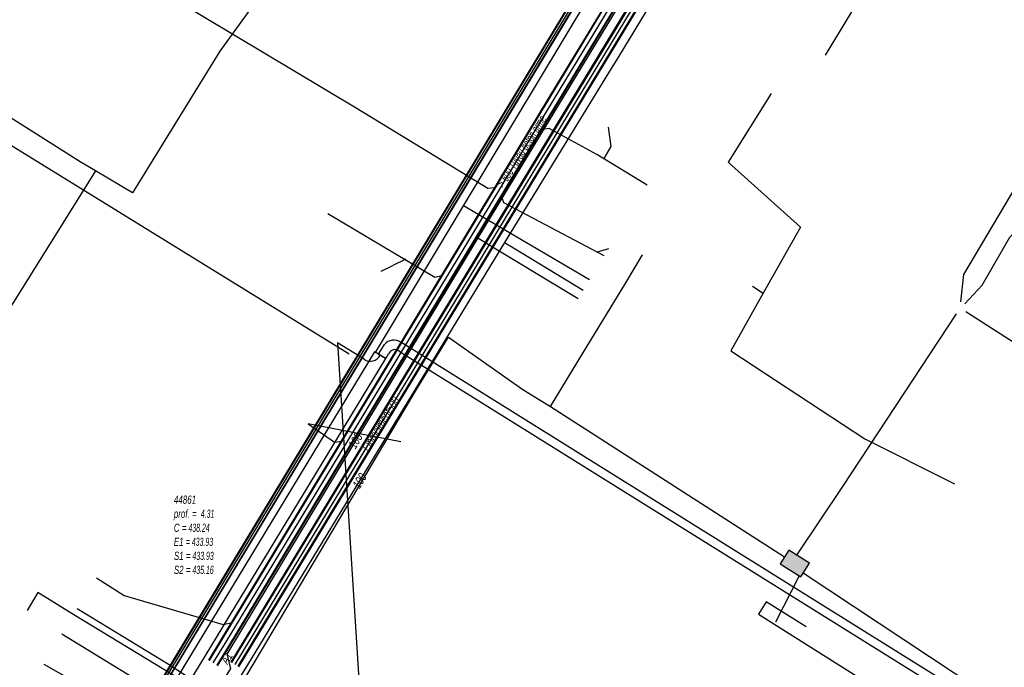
# Model space of a CAD drawing. Header units: metres. Extents: x 2695563 to 2696938, y 1260544 to 1262032.
# Tile 178 of 256: x 2696150 to 2696211, y 1261614 to 1261654. Entities that reach past the tile are written whole.
import ezdxf

# ---------------------------------------------------------------- set-up
doc = ezdxf.new("R2010")
doc.units = ezdxf.units.M
doc.header["$LTSCALE"] = 100
doc.linetypes.add('AUSGEZOGEN', pattern=[0])
doc.linetypes.add('STRICHLINIE2_S3', pattern=[0.25, 0.15, -0.1])
for name, color, linetype in [('Eau portable_Cadastre des conduites_Conduite', 171, 'AUSGEZOGEN'), ('Eau potable_Cadastre des conduites_Conduite_Texte', 171, 'AUSGEZOGEN'), ('EU_Cadastre des conduites', 24, 'AUSGEZOGEN'), ('EU_Cadastre des conduites – Texte', 7, 'AUSGEZOGEN'), ('EU_Cadastre des conduites_Autres ouvrages – Polygone de détail', 24, 'AUSGEZOGEN'), ('EU_Cadastre des conduites_Regard normalisé – Texte', 24, 'AUSGEZOGEN'), ('EU_Cadastre des conduites_Texte entrée-sortie', 24, 'AUSGEZOGEN'), ('Gaz_Cadastre des conduites_Conduite', 32, 'AUSGEZOGEN'), ('Gaz_Cadastre des conduites_Conduite_Texte', 32, 'AUSGEZOGEN'), ('Réseau électrique_Cadastre des conduite_Bord du tracé', 1, 'AUSGEZOGEN'), ('Réseau électrique_Cadastre des conduite_Tronçon de tracé', 1, 'AUSGEZOGEN'), ('TV_Cadastre des conduites_CONDUITE', 92, 'AUSGEZOGEN'), ('Télécommunications_SW_Cadastre des conduites_Bord du tracé', 94, 'AUSGEZOGEN'), ('Télécommunications_SW_Cadastre des conduites_Ouvrage', 94, 'AUSGEZOGEN')]:
    doc.layers.add(name, color=color, linetype=linetype)
doc.styles.add('ARIAL', font='arial.ttf')
pattern_1 = [(0, (2708005, 1273150), (6075, 6075), [6075, -6075]), (90, (2708005, 1273150), (-6075, 6075), [6075, -6075])]

# ---------------------------------------------------------------- blocks, each defined once
blk = doc.blocks.new('COMPLEXOBJECT_1659')
at = {"layer": 'Réseau électrique_Cadastre des conduite_Bord du tracé', "color": 1, "linetype": 'AUSGEZOGEN', "transparency": 33554687}
blk.add_line((6171.74, 11633.382), (6171.916, 11633.684), dxfattribs=at)
for points in [[(6171.651, 11634.252), (6171.271, 11633.662), (6171.74, 11633.382)], [(6172.557, 11633.847), (6213.047, 11608.593), (6213.322, 11609.034), (6172.674, 11634.387)]]:
    blk.add_lwpolyline(points, dxfattribs=at)
for centre, radius, start, end in [((6172.241, 11633.728), 0.789, 56.67977, 138.35541), ((6172.3, 11633.515), 0.419, 52.2353, 156.29942)]:
    blk.add_arc(centre, radius, start, end, dxfattribs=at)

msp = doc.modelspace()

# ---------------------------------------------------------------- hatches: boundary and pattern name
at = {"layer": 'Réseau électrique_Cadastre des conduite_Bord du tracé', "lineweight": 18, "transparency": 33554687}
h = msp.add_hatch(dxfattribs=at)
h.set_pattern_fill('MUSTER', color=1, scale=6075, style=0, pattern_type=2)
h.set_pattern_definition(pattern_1)
h.paths.add_polyline_path([(2696172.71, 1261633.192), (2696172.886, 1261633.494), (2696172.897, 1261633.516), (2696172.908, 1261633.538), (2696172.921, 1261633.559), (2696172.936, 1261633.579), (2696172.951, 1261633.598), (2696172.968, 1261633.616), (2696172.985, 1261633.633), (2696173.004, 1261633.649), (2696173.023, 1261633.664), (2696173.043, 1261633.678), (2696173.064, 1261633.691), (2696173.086, 1261633.702), (2696173.108, 1261633.712), (2696173.131, 1261633.721), (2696173.155, 1261633.729), (2696173.179, 1261633.735), (2696173.203, 1261633.739), (2696173.227, 1261633.743), (2696173.252, 1261633.744), (2696173.276, 1261633.745), (2696173.301, 1261633.744), (2696173.325, 1261633.741), (2696173.349, 1261633.737), (2696173.373, 1261633.732), (2696173.397, 1261633.725), (2696173.42, 1261633.717), (2696173.443, 1261633.708), (2696173.465, 1261633.697), (2696173.486, 1261633.685), (2696173.507, 1261633.671), (2696173.527, 1261633.657), (2696214.017, 1261608.403), (2696214.292, 1261608.844), (2696173.644, 1261634.197), (2696173.613, 1261634.216), (2696173.582, 1261634.234), (2696173.549, 1261634.25), (2696173.516, 1261634.265), (2696173.482, 1261634.278), (2696173.448, 1261634.29), (2696173.413, 1261634.3), (2696173.378, 1261634.309), (2696173.342, 1261634.316), (2696173.306, 1261634.321), (2696173.27, 1261634.324), (2696173.234, 1261634.326), (2696173.198, 1261634.327), (2696173.162, 1261634.325), (2696173.125, 1261634.322), (2696173.089, 1261634.317), (2696173.054, 1261634.311), (2696173.018, 1261634.303), (2696172.983, 1261634.293), (2696172.949, 1261634.282), (2696172.915, 1261634.269), (2696172.882, 1261634.255), (2696172.849, 1261634.239), (2696172.817, 1261634.222), (2696172.786, 1261634.203), (2696172.756, 1261634.183), (2696172.727, 1261634.161), (2696172.699, 1261634.138), (2696172.672, 1261634.114), (2696172.646, 1261634.089), (2696172.621, 1261634.062), (2696172.241, 1261633.472)], flags=0)
h = msp.add_hatch(dxfattribs=at)
h.set_pattern_fill('MUSTER', color=1, scale=6075, style=0, pattern_type=2)
h.set_pattern_definition(pattern_1)
h.paths.add_polyline_path([(2696156.824, 1261606.83), (2696160.565, 1261613.175), (2696172.71, 1261633.192), (2696172.026, 1261633.607), (2696159.879, 1261613.587), (2696156.088, 1261607.275)], flags=0)
at = {"layer": 'Télécommunications_SW_Cadastre des conduites_Ouvrage', "transparency": 33554687}
msp.add_hatch(color=7, dxfattribs=at).paths.add_polyline_path([(2696197.477, 1261621.424), (2696196.947, 1261620.576), (2696198.219, 1261619.781), (2696198.749, 1261620.629)])

# ---------------------------------------------------------------- linework, layer by layer
at = {"layer": 'Eau portable_Cadastre des conduites_Conduite', "linetype": 'AUSGEZOGEN', "transparency": 33554687}
for p, q in [((2696208.311, 1261689.019), (2696163.182, 1261614.538)), ((2696208.338, 1261689.002), (2696163.209, 1261614.522)), ((2696208.365, 1261688.986), (2696163.236, 1261614.505)), ((2696208.739, 1261688.76), (2696163.61, 1261614.279)), ((2696208.766, 1261688.744), (2696163.637, 1261614.262)), ((2696208.793, 1261688.727), (2696163.664, 1261614.246))]:
    msp.add_line(p, q, dxfattribs=at)
at = {"layer": 'Eau portable_Cadastre des conduites_Conduite', "color": 255, "linetype": 'AUSGEZOGEN', "transparency": 33554687}
msp.add_line((2696208.552, 1261688.873), (2696163.423, 1261614.392), dxfattribs=at)
at = {"layer": 'Eau portable_Cadastre des conduites_Conduite', "color": 7, "linetype": 'AUSGEZOGEN', "transparency": 33554687}
msp.add_line((2696159.403, 1261614.364), (2696153.746, 1261617.804), dxfattribs=at)
for points in [[(2696210.726, 1261690.635), (2696210.257, 1261689.872), (2696206.02, 1261682.97), (2696205.43, 1261682.84), (2696204.45, 1261681.3), (2696204.522, 1261680.856), (2696203.671, 1261679.437), (2696191.54, 1261659.21), (2696187.031, 1261651.775), (2696186.87, 1261651.51)], [(2696186.87, 1261651.51), (2696186.393, 1261650.747), (2696180.014, 1261640.327), (2696164.662, 1261615.115), (2696162.82, 1261612.09)], [(2696180.014, 1261640.327), (2696180.568, 1261639.99), (2696184.839, 1261637.389)], [(2696161.54, 1261612.946), (2696161.361, 1261613.066), (2696161.21, 1261613.166), (2696161.006, 1261613.301), (2696159.403, 1261614.364)]]:
    msp.add_lwpolyline(points, dxfattribs=at)
at = {"layer": 'EU_Cadastre des conduites', "color": 24, "linetype": 'AUSGEZOGEN', "transparency": 33554687}
for p, q in [((2696155.29, 1261657.98), (2696170.892, 1261648.599)), ((2696188.771, 1261643.86), (2696185.694, 1261645.729)), ((2696186.392, 1261639.945), (2696185.699, 1261639.737)), ((2696173.949, 1261639.295), (2696173.144, 1261638.908)), ((2696172.424, 1261638.559), (2696173.144, 1261638.908)), ((2696173.641, 1261628.077), (2696167.948, 1261629.181)), ((2696154.92, 1261619.71), (2696156.62, 1261618.64)), ((2696151.69, 1261614.42), (2696153.5, 1261613.39))]:
    msp.add_line(p, q, dxfattribs=at)
at = {"layer": 'EU_Cadastre des conduites', "linetype": 'AUSGEZOGEN', "transparency": 33554687}
for p, q in [((2696183.226, 1261650.016), (2696187.576, 1261657.22)), ((2696183.243, 1261650.005), (2696187.593, 1261657.209)), ((2696183.261, 1261649.995), (2696187.611, 1261657.199)), ((2696183.739, 1261649.705), (2696188.089, 1261656.909)), ((2696183.757, 1261649.695), (2696188.107, 1261656.899)), ((2696183.774, 1261649.684), (2696188.124, 1261656.888)), ((2696179.719, 1261644.216), (2696183.226, 1261650.016)), ((2696179.736, 1261644.205), (2696183.243, 1261650.005)), ((2696179.754, 1261644.195), (2696183.261, 1261649.995)), ((2696180.232, 1261643.905), (2696183.739, 1261649.705)), ((2696180.25, 1261643.895), (2696183.757, 1261649.695)), ((2696180.267, 1261643.884), (2696183.774, 1261649.684)), ((2696170.567, 1261629.082), (2696179.577, 1261643.982)), ((2696170.584, 1261629.071), (2696179.594, 1261643.971)), ((2696170.602, 1261629.061), (2696179.612, 1261643.961)), ((2696179.577, 1261643.982), (2696179.719, 1261644.216)), ((2696179.594, 1261643.971), (2696179.736, 1261644.205)), ((2696179.612, 1261643.961), (2696179.754, 1261644.195)), ((2696171.08, 1261628.771), (2696180.09, 1261643.671)), ((2696171.098, 1261628.761), (2696180.108, 1261643.661)), ((2696171.115, 1261628.75), (2696180.125, 1261643.65)), ((2696180.09, 1261643.671), (2696180.232, 1261643.905)), ((2696180.108, 1261643.661), (2696180.25, 1261643.895)), ((2696180.125, 1261643.65), (2696180.267, 1261643.884)), ((2696162.558, 1261615.84), (2696170.567, 1261629.082)), ((2696162.576, 1261615.829), (2696170.584, 1261629.071)), ((2696162.593, 1261615.819), (2696170.602, 1261629.061)), ((2696163.071, 1261615.527), (2696171.08, 1261628.771)), ((2696163.088, 1261615.517), (2696171.098, 1261628.761)), ((2696163.106, 1261615.506), (2696171.115, 1261628.75)), ((2696161.829, 1261614.655), (2696162.558, 1261615.84)), ((2696161.847, 1261614.644), (2696162.576, 1261615.829)), ((2696161.864, 1261614.634), (2696162.593, 1261615.819)), ((2696162.34, 1261614.34), (2696163.071, 1261615.527)), ((2696162.357, 1261614.33), (2696163.088, 1261615.517)), ((2696162.375, 1261614.319), (2696163.106, 1261615.506))]:
    msp.add_line(p, q, dxfattribs=at)
at = {"layer": 'EU_Cadastre des conduites', "color": 255, "transparency": 33554687}
for p, q in [((2696183.5, 1261649.85), (2696187.85, 1261657.054)), ((2696179.993, 1261644.05), (2696183.5, 1261649.85)), ((2696179.851, 1261643.816), (2696179.993, 1261644.05)), ((2696170.841, 1261628.916), (2696179.851, 1261643.816)), ((2696162.832, 1261615.673), (2696170.841, 1261628.916)), ((2696162.102, 1261614.487), (2696162.832, 1261615.673))]:
    msp.add_line(p, q, dxfattribs=at)
at = {"layer": 'EU_Cadastre des conduites', "color": 24, "linetype": 'AUSGEZOGEN', "transparency": 33554687}
for points in [[(2696170.892, 1261648.599), (2696178.991, 1261643.657), (2696179.41, 1261643.703)], [(2696185.694, 1261645.729), (2696182.752, 1261647.344), (2696182.251, 1261647.244)], [(2696186.372, 1261647.423), (2696186.547, 1261646.224), (2696186.109, 1261645.498)], [(2696186.13, 1261639.51), (2696179.967, 1261642.763), (2696179.824, 1261643.216)], [(2696169.142, 1261642.118), (2696175.723, 1261638.202), (2696176.148, 1261638.294)], [(2696167.948, 1261629.181), (2696169.551, 1261628.062), (2696169.996, 1261628.125)], [(2696156.62, 1261618.64), (2696162.724, 1261616.847), (2696163.276, 1261616.977)]]:
    msp.add_lwpolyline(points, dxfattribs=at)
at = {"layer": 'EU_Cadastre des conduites_Autres ouvrages – Polygone de détail', "color": 24, "linetype": 'STRICHLINIE2_S3', "transparency": 33554687}
msp.add_lwpolyline([(2696196.102, 1261618.234), (2696195.62, 1261617.485), (2696220.073, 1261602.093), (2696223.631, 1261607.664), (2696242.461, 1261595.68), (2696242.983, 1261596.522), (2696223.303, 1261609.046), (2696219.763, 1261603.484), (2696196.102, 1261618.234)], close=True, dxfattribs=at)
at = {"layer": 'Gaz_Cadastre des conduites_Conduite', "linetype": 'AUSGEZOGEN', "transparency": 33554687}
for p, q in [((2696202.488, 1261685.574), (2696158.703, 1261613.101)), ((2696202.504, 1261685.565), (2696158.719, 1261613.092)), ((2696202.52, 1261685.555), (2696158.735, 1261613.082)), ((2696202.744, 1261685.419), (2696158.959, 1261612.946)), ((2696202.76, 1261685.409), (2696158.975, 1261612.936)), ((2696202.776, 1261685.4), (2696158.991, 1261612.927))]:
    msp.add_line(p, q, dxfattribs=at)
at = {"layer": 'Gaz_Cadastre des conduites_Conduite', "color": 255, "linetype": 'AUSGEZOGEN', "transparency": 33554687}
msp.add_line((2696202.632, 1261685.487), (2696158.847, 1261613.014), dxfattribs=at)
at = {"layer": 'Gaz_Cadastre des conduites_Conduite', "color": 32, "linetype": 'AUSGEZOGEN', "transparency": 33554687}
for points in [[(2696204.82, 1261686.66), (2696202.14, 1261682.27), (2696202.62, 1261680.63), (2696178.361, 1261640.607), (2696162.93, 1261615.02), (2696163.17, 1261614.14), (2696162.68, 1261613.34), (2696161.884, 1261613.218), (2696161.552, 1261612.741), (2696161.432, 1261612.568)], [(2696178.361, 1261640.607), (2696179.472, 1261639.937), (2696179.883, 1261639.689), (2696184.029, 1261637.189), (2696184.222, 1261637.073), (2696184.533, 1261636.885)], [(2696160.71, 1261611.404), (2696159.507, 1261612.141), (2696159.294, 1261612.271), (2696159.03, 1261612.433), (2696158.698, 1261612.637), (2696158.348, 1261612.851), (2696158.084, 1261613.013), (2696152.803, 1261616.25)]]:
    msp.add_lwpolyline(points, dxfattribs=at)
at = {"layer": 'Réseau électrique_Cadastre des conduite_Bord du tracé', "color": 1, "linetype": 'AUSGEZOGEN', "transparency": 33554687}
msp.add_lwpolyline([(2696156.824, 1261606.83), (2696160.565, 1261613.175), (2696172.71, 1261633.192), (2696172.026, 1261633.607), (2696159.879, 1261613.587), (2696156.088, 1261607.275), (2696156.824, 1261606.83)], close=True, dxfattribs=at)
at = {"layer": 'Réseau électrique_Cadastre des conduite_Tronçon de tracé', "color": 1, "linetype": 'AUSGEZOGEN', "transparency": 33554687}
for p, q in [((2696177.487, 1261642.578), (2696187.655, 1261659.484)), ((2696170.459, 1261633.459), (2696138.076, 1261653.442)), ((2696172.077, 1261633.577), (2696177.487, 1261642.578)), ((2696185.234, 1261638.039), (2696177.487, 1261642.578)), ((2696171.373, 1261633.153), (2696169.746, 1261634.152)), ((2696169.746, 1261634.152), (2696171.203, 1261610.969)), ((2696151.329, 1261618.825), (2696150.656, 1261617.703)), ((2696153.527, 1261617.444), (2696151.329, 1261618.825)), ((2696160.222, 1261613.381), (2696153.527, 1261617.444))]:
    msp.add_line(p, q, dxfattribs=at)
msp.add_arc((2696171.762, 1261633.715), 0.683, 235.33169, 332.55103, dxfattribs=at)
at = {"layer": 'TV_Cadastre des conduites_CONDUITE', "color": 92, "linetype": 'AUSGEZOGEN', "transparency": 33554687}
for p, q in [((2696154.862, 1261644.741), (2696143.584, 1261626.663)), ((2696195.247, 1261637.648), (2696195.909, 1261637.205))]:
    msp.add_line(p, q, dxfattribs=at)
for points in [[(2696193.574, 1261675.006), (2696187.424, 1261665.953), (2696176.23, 1261672.626), (2696171.399, 1261664.389), (2696162.513, 1261652.085), (2696157.149, 1261643.387), (2696154.862, 1261644.741)], [(2696154.862, 1261644.741), (2696153.927, 1261645.294), (2696146.751, 1261649.81), (2696148.159, 1261651.94)], [(2696196.397, 1261649.481), (2696193.759, 1261645.271), (2696198.198, 1261641.263), (2696195.909, 1261637.205)], [(2696195.909, 1261637.205), (2696193.919, 1261633.676), (2696202.168, 1261628.262), (2696207.664, 1261625.486)]]:
    msp.add_lwpolyline(points, dxfattribs=at)
at = {"layer": 'Télécommunications_SW_Cadastre des conduites_Bord du tracé', "color": 94, "linetype": 'AUSGEZOGEN', "transparency": 33554687}
for p, q in [((2696182.841, 1261630.249), (2696197.217, 1261621.009)), ((2696198.123, 1261619.841), (2696196.663, 1261617.001)), ((2696198.367, 1261620.017), (2696216.295, 1261608.18))]:
    msp.add_line(p, q, dxfattribs=at)
for points in [[(2696208.064, 1261636.671), (2696208.237, 1261638.361), (2696216.903, 1261652.961), (2696217.413, 1261653.821), (2696205.262, 1261661.077), (2696204.955, 1261660.561), (2696203.334, 1261657.84), (2696201.274, 1261654.411), (2696199.729, 1261651.84)], [(2696208.297, 1261636.565), (2696209.368, 1261637.705), (2696211.077, 1261640.648), (2696214.008, 1261643.403), (2696216.856, 1261646.213), (2696219.64, 1261648.96)], [(2696182.841, 1261630.249), (2696184.866, 1261633.582), (2696187.463, 1261637.855), (2696188.501, 1261639.564)], [(2696216.51, 1261631.01), (2696212.66, 1261633.32), (2696208.36, 1261636.058)], [(2696197.982, 1261621.108), (2696200.813, 1261625.336), (2696207.803, 1261635.939)], [(2696157.98, 1261603.083), (2696160.595, 1261607.728), (2696174.67, 1261631.391), (2696176.558, 1261634.518), (2696181.132, 1261631.287), (2696182.841, 1261630.249)]]:
    msp.add_lwpolyline(points, dxfattribs=at)
at = {"layer": 'Télécommunications_SW_Cadastre des conduites_Ouvrage', "color": 94, "transparency": 33554687}
msp.add_lwpolyline([(2696197.477, 1261621.424), (2696196.947, 1261620.576), (2696198.219, 1261619.781), (2696198.749, 1261620.629), (2696197.477, 1261621.424)], close=True, dxfattribs=at)

# ---------------------------------------------------------------- block references
at = {"layer": 'Réseau électrique_Cadastre des conduite_Bord du tracé', "color": 1, "linetype": 'AUSGEZOGEN', "lineweight": -3, "transparency": 33554687}
msp.add_blockref('COMPLEXOBJECT_1659', (2690000.97, 1249999.81), dxfattribs=at)

# ---------------------------------------------------------------- texts
at = {"layer": 'Eau potable_Cadastre des conduites_Conduite_Texte', "color": 7, "transparency": 33554687, "char_height": 0.55426, "attachment_point": 5, "style": 'ARIAL'}
for s, insert, width, rotation in [('\\A1;{\\fArial|b0|i1|c0|p34;\\W0.7;Fibrociment500}', (2696172.395, 1261629.187), 1.76538, 58.788), ('\\A1;{\\fArial|i1|b0;\\H0.554263;\\W0.700000;\\C7;100}\\P', (2696171.102, 1261625.68), 1.10014, 58.662)]:
    msp.add_mtext(s, dxfattribs=dict(at, insert=insert, width=width, rotation=rotation))
at = {"layer": 'EU_Cadastre des conduites – Texte', "color": 24, "transparency": 33554687, "insert": (2696181.118, 1261645.873), "char_height": 0.55705, "width": 6, "attachment_point": 5, "rotation": 57.8484, "style": 'ARIAL'}
msp.add_mtext('\\A1;{\\fArial|b0|i1|c0|p34;\\W0.7;> \\W0.49;600 Tuyau béton armé}', dxfattribs=at)
at = {"layer": 'EU_Cadastre des conduites_Regard normalisé – Texte', "color": 24, "transparency": 33554687, "insert": (2696159.682, 1261624.775), "char_height": 0.50641, "width": 2.83518, "attachment_point": 1, "line_spacing_factor": 1.024096, "style": 'ARIAL'}
msp.add_mtext('\\A1;{\\fArial|b0|i1|c0|p34;\\W0.69464;44861}\\P{\\fArial|b0|i1|c0|p34;\\H0.99721x;\\W0.69464;prof. = \\W0.48625; 4.31}\\P{\\fArial|b0|i1|c0|p34;\\H0.99721x;\\W0.69464;C =\\W0.48625; 438.24}\\P{\\fArial|b0|i1|c0|p34;\\H0.99721x;\\W0.69464;E1 \\W0.48625;= 433.93}\\P{\\fArial|b0|i1|c0|p34;\\H0.99721x;\\W0.69464;S1 =\\W0.48625; 433.93}\\P{\\fArial|b0|i1|c0|p34;\\H0.99721x;\\W0.69464;S2 =\\W0.48625; 435.16}', dxfattribs=at)
at = {"layer": 'EU_Cadastre des conduites_Texte entrée-sortie', "color": 24, "transparency": 33554687, "insert": (2696162.986, 1261614.357), "char_height": 0.55705, "width": 0.85544, "attachment_point": 7, "rotation": 58.8384, "style": 'ARIAL'}
msp.add_mtext('\\A1;{\\fArial|i1|b0;\\H0.557054;\\W0.700000;\\C24;A1}\\P', dxfattribs=at)
at = {"layer": 'Gaz_Cadastre des conduites_Conduite_Texte', "color": 32, "transparency": 33554687, "insert": (2696170.848, 1261628.138), "char_height": 0.55825, "width": 1.10806, "attachment_point": 5, "rotation": 58.9068, "style": 'ARIAL'}
msp.add_mtext('\\A1;{\\fArial|i1|b0;\\H0.558250;\\W0.700000;\\C32;100}\\P', dxfattribs=at)

doc.saveas('drawing.dxf')
